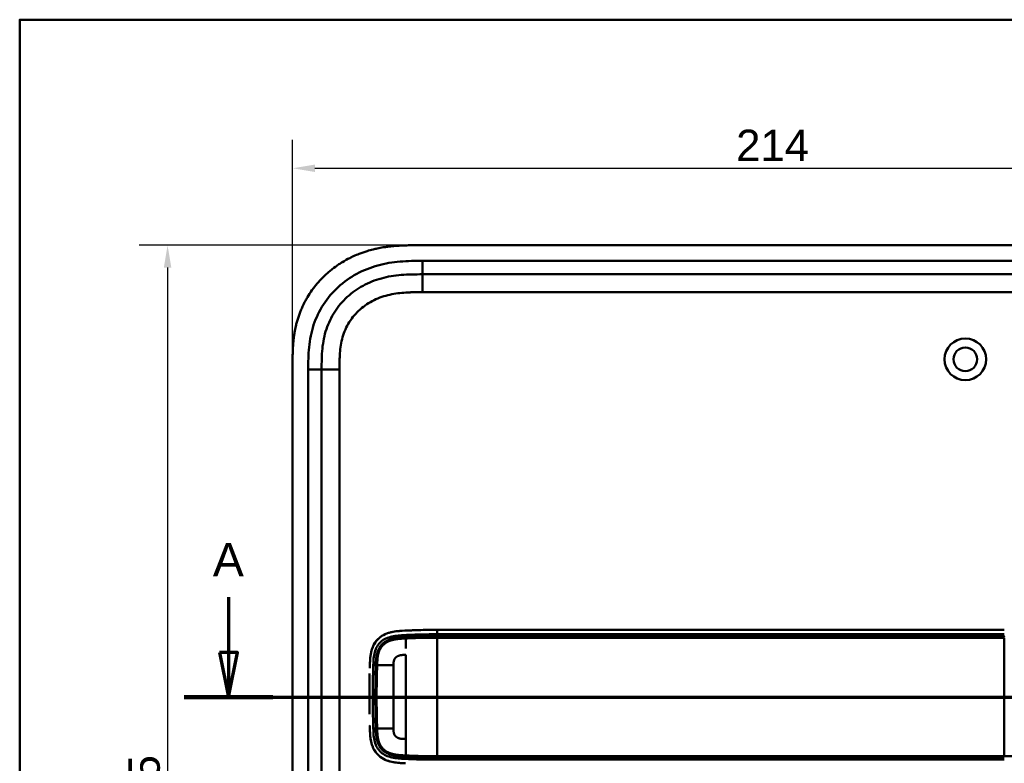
# Model space of a CAD drawing. Header units: millimetres. Extents: x 20 to 833, y 20 to 574.
# Tile 3 of 12: x 20 to 240, y 408 to 574. Entities that reach past the tile are written whole.
import ezdxf

# ---------------------------------------------------------------- set-up
doc = ezdxf.new("R2010")
doc.units = ezdxf.units.MM
doc.header["$LTSCALE"] = 2
for name, color, linetype, lineweight in [('Bemaßungen(DIN)', 7, 'Continuous', 25), ('Schnittansichtslinien(DIN)', 7, 'Continuous', 70), ('Sichtbare Kanten(DIN)', 7, 'Continuous', 50), ('Sichtbare tangentiale Kanten(DIN)', 7, 'Continuous', 50), ('Skizziergeometrie(DIN)', 7, 'Continuous', 50)]:
    doc.layers.add(name, color=color, linetype=linetype, lineweight=lineweight)
doc.styles.add('Aktuell-DINGroßer Text', font='arial.ttf')
doc.styles.add('STANDARD-DIN~0', font='arial.ttf')
doc.dimstyles.new('CAD-LAN', dxfattribs={"dimscale": 2, "dimtxt": 3.5, "dimasz": 2.5, "dimexe": 3.175, "dimexo": 0, "dimgap": 0.8, "dimtad": 1, "dimrnd": 1e-08, "dimtxsty": 'STANDARD-DIN~0', "dimcen": 0.09, "dimdle": 10, "dimclrd": 250, "dimclre": 250, "dimclrt": 250, "dimadec": 0, "dimazin": 2, "dimtfac": 1, "dimtmove": 0, "dimatfit": 3, "dimfxl": 1, "dimtolj": 1, "dimtzin": 0, "dimlwd": 25, "dimlwe": 25, "dimarcsym": 0})

# ---------------------------------------------------------------- blocks, each defined once
blk = doc.blocks.new('Ränder Standardrahmen')
at = {"layer": 'Skizziergeometrie(DIN)', "flags": 128}
blk.add_lwpolyline([(10, 10), (10, 287), (410, 287), (410, 10), (10, 10)], dxfattribs=at)
blk = doc.blocks.new('2DTransSchnitt0')
at = {"layer": 'Schnittansichtslinien(DIN)', "linetype": 'Continuous'}
for p, q in [((33.35, 222.42), (33.35, 216.26)), ((32.35, 216.26), (33.35, 211.26)), ((34.35, 216.26), (32.35, 216.26)), ((33.35, 216.26), (33.35, 211.26)), ((33.35, 211.26), (34.35, 216.26)), ((28.4, 211.26), (162.39, 211.26))]:
    blk.add_line(p, q, dxfattribs=at)
at = {"layer": 'Schnittansichtslinien(DIN)', "linetype": 'Continuous', "lineweight": 140}
blk.add_line((28.4, 211.26), (38.31, 211.26), dxfattribs=at)
at = {"layer": 'Schnittansichtslinien(DIN)', "linetype": 'Continuous', "flags": 128}
blk.add_lwpolyline([(32.35, 216.26), (33.35, 211.26), (34.35, 216.26), (32.35, 216.26)], dxfattribs=at)
at = {"layer": 'Schnittansichtslinien(DIN)'}
blk.add_solid([(32.35, 216.26), (33.35, 211.26), (34.35, 216.26), (32.35, 216.26)], dxfattribs=at)
at = {"layer": 'Schnittansichtslinien(DIN)', "insert": (31.6, 224.76), "char_height": 3.73, "attachment_point": 7, "style": 'Aktuell-DINGroßer Text'}
blk.add_mtext('A', dxfattribs=at)
blk = doc.blocks.new('*D9')
at = {"layer": 'Bemaßungen(DIN)', "color": 250, "linetype": 'Continuous', "lineweight": 25, "true_color": 0x3f3f3f, "transparency": 16777216}
for p, q in [((81.05, 496.78), (81.05, 547.13)), ((295.05, 496.78), (295.05, 547.13)), ((86.05, 540.78), (290.05, 540.78))]:
    blk.add_line(p, q, dxfattribs=at)
at = {"layer": 'Bemaßungen(DIN)', "color": 250, "linetype": 'Continuous', "true_color": 0x3f3f3f, "transparency": 16777216}
for points in [[(86.05, 541.61), (86.05, 539.95), (81.05, 540.78)], [(290.05, 541.61), (290.05, 539.95), (295.05, 540.78)]]:
    blk.add_solid(points, dxfattribs=at)
at = {"layer": 'Defpoints', "color": 0, "linetype": 'Continuous', "transparency": 16777216}
for p in [(295.05, 540.78), (81.05, 496.78), (295.05, 496.78)]:
    blk.add_point(p, dxfattribs=at)
at = {"layer": 'Bemaßungen(DIN)', "color": 250, "linetype": 'Continuous', "lineweight": 25, "true_color": 0x3f3f3f, "transparency": 16777216, "insert": (180.27, 549.41), "char_height": 7, "attachment_point": 1, "style": 'STANDARD-DIN~0'}
blk.add_mtext('\\A1;214', dxfattribs=at)
blk = doc.blocks.new('*D10')
at = {"layer": 'Bemaßungen(DIN)', "color": 250, "linetype": 'Continuous', "lineweight": 25, "true_color": 0x3f3f3f, "transparency": 16777216}
for p, q in [((109.08, 523.56), (46.73, 523.56)), ((53.08, 518.56), (53.08, 283.56)), ((109.08, 278.56), (46.73, 278.56))]:
    blk.add_line(p, q, dxfattribs=at)
at = {"layer": 'Bemaßungen(DIN)', "color": 250, "linetype": 'Continuous', "true_color": 0x3f3f3f, "transparency": 16777216}
for points in [[(52.25, 518.56), (53.92, 518.56), (53.08, 523.56)], [(52.25, 283.56), (53.92, 283.56), (53.08, 278.56)]]:
    blk.add_solid(points, dxfattribs=at)
at = {"layer": 'Defpoints', "color": 0, "linetype": 'Continuous', "transparency": 16777216}
for p in [(109.08, 523.56), (53.08, 278.56), (109.08, 278.56)]:
    blk.add_point(p, dxfattribs=at)
at = {"layer": 'Bemaßungen(DIN)', "color": 250, "linetype": 'Continuous', "lineweight": 25, "true_color": 0x3f3f3f, "transparency": 16777216, "insert": (44.34, 393.25), "char_height": 7, "attachment_point": 1, "rotation": 90, "style": 'STANDARD-DIN~0'}
blk.add_mtext('\\A1;245', dxfattribs=at)

msp = doc.modelspace()

# ---------------------------------------------------------------- linework, layer by layer
at = {"layer": 'Sichtbare Kanten(DIN)'}
for p, q in [((268.007, 523.564), (109.084, 523.564)), ((255.007, 517.064), (110.084, 517.064)), ((81.046, 496.78), (81.046, 305.348)), ((87.546, 495.78), (87.546, 306.348)), ((240.26, 437.561), (113.409, 437.561)), ((99.572, 425.564), (99.572, 425.564)), ((103.622, 425.564), (103.623, 425.564)), ((99.572, 419.564), (99.571, 419.564)), ((103.623, 419.564), (103.622, 419.564))]:
    msp.add_line(p, q, dxfattribs=at)
for radius in [4.65, 2.65]:
    msp.add_circle((231.546, 498.064), radius, dxfattribs=at)
for centre, radius, start, end in [((113.546, 422.564), 13.8, 106.81616, 106.8165), ((113.546, 422.564), 13.8, 79.06815, 79.07275), ((113.546, 422.564), 14, 75.42748, 75.43284), ((113.545, 422.564), 11.7, 148.01351, 148.01403), ((113.546, 422.564), 11.6, 148.81305, 148.81381), ((113.546, 422.564), 11.5, 149.64582, 149.64689), ((113.546, 422.564), 11.5, 210.35256, 210.35418), ((113.545, 422.564), 11.6, 211.18578, 211.18695), ((113.546, 422.564), 11.7, 211.98569, 211.98649), ((113.545, 422.563), 13.799, 253.28693, 253.28729), ((113.546, 422.564), 13.8, 280.78374, 280.78832), ((113.546, 422.564), 14, 284.46083, 284.46616)]:
    msp.add_arc(centre, radius, start, end, dxfattribs=at)
for points, degree, knots in [([(109.084, 523.564), (108.487, 523.564), (107.436, 523.563), (106.224, 523.538), (105.312, 523.503), (104.702, 523.47), (103.939, 523.416), (103.329, 523.362), (102.565, 523.278), (101.955, 523.198), (101.04, 523.057), (100.129, 522.887), (98.922, 522.609), (98.026, 522.362), (97.138, 522.081), (96.551, 521.877), (95.68, 521.547), (94.821, 521.184), (93.56, 520.578), (92.47, 519.975), (91.156, 519.142), (90.144, 518.414), (88.937, 517.43), (88.019, 516.586), (86.939, 515.462), (86.13, 514.511), (85.196, 513.262), (84.512, 512.217), (83.818, 510.994), (83.4, 510.155), (83.018, 509.3), (82.781, 508.723), (82.508, 507.992), (82.308, 507.401), (82.081, 506.655), (81.919, 506.054), (81.701, 505.147), (81.518, 504.234), (81.33, 503.008), (81.229, 502.089), (81.153, 501.17), (81.115, 500.558), (81.081, 499.795), (81.064, 499.187), (81.051, 498.43), (81.046, 497.677), (81.045, 497.078), (81.046, 496.78)], 3, [0.00000945, 0.00000945, 0.00000945, 0.00000945, 0.04167564, 0.07292528, 0.08334182, 0.10417491, 0.11459146, 0.13542455, 0.1458411, 0.16667419, 0.17709074, 0.20834038, 0.22917347, 0.26042311, 0.27083965, 0.29167275, 0.30208929, 0.33333893, 0.35417202, 0.39583821, 0.4166713, 0.45833749, 0.47917058, 0.52083676, 0.54166985, 0.58333604, 0.60416913, 0.64583532, 0.66666841, 0.69791805, 0.70833459, 0.72916769, 0.73958423, 0.76041733, 0.77083387, 0.79166696, 0.80208351, 0.83333315, 0.85416624, 0.88541588, 0.89583243, 0.91666552, 0.92708206, 0.94791516, 0.9583317, 0.9791648, 0.99999789, 0.99999789, 0.99999789, 0.99999789]), ([(110.084, 517.064), (109.278, 517.064), (107.682, 517.063), (105.345, 516.956), (103.08, 516.679), (100.162, 516.042), (96.728, 514.679), (93.144, 512.137), (90.314, 508.794), (88.755, 505.516), (88.007, 502.687), (87.678, 500.469), (87.547, 498.163), (87.546, 496.579), (87.546, 495.78)], 3, [18.3883596, 18.3883596, 18.3883596, 18.3883596, 18.6318617, 18.875363, 19.1188643, 19.3623656, 19.8493681, 20.3363707, 20.8233732, 21.3103757, 21.553877, 21.7973783, 22.0408796, 22.2843823, 22.2843823, 22.2843823, 22.2843823]), ([(105.462, 437.351), (104.38, 437.283), (103.293, 437.16), (101.618, 436.569), (101.008, 436.245), (99.954, 435.369), (99.539, 434.852), (98.849, 433.556), (98.65, 432.82), (98.446, 431.591), (98.402, 431.049), (98.374, 430.504)], 3, [-1.1255122, -1.1255122, -1.1255122, -1.1255122, -0.8348812, -0.8348812, -0.6468758, -0.6468758, -0.4644401, -0.4644401, -0.2506566, -0.2506566, -0.0864851, -0.0864851, -0.0864851, -0.0864851]), ([(104.621, 437.284), (104.621, 437.284), (104.621, 437.284), (104.623, 437.284), (104.624, 437.284), (104.628, 437.285), (104.63, 437.285), (104.646, 437.287), (104.66, 437.288), (104.964, 437.318), (105.257, 437.339), (107.118, 437.45), (108.691, 437.503), (111.312, 437.557), (112.36, 437.561), (113.409, 437.561)], 3, [0, 0, 0, 0, 0.00009264, 0.00009264, 0.00046302, 0.00046302, 0.00120364, 0.00120364, 0.00534922, 0.00534922, 0.09385067, 0.09385067, 0.56580638, 0.56580638, 0.8802723, 0.8802723, 0.8802723, 0.8802723]), ([(109.705, 437.523), (109.577, 437.519), (109.27, 437.511), (108.782, 437.497), (108.108, 437.473), (107.407, 437.446), (106.855, 437.421), (106.489, 437.404), (106.298, 437.395), (106.28, 437.394)], 5, [0.37850291, 0.37850291, 0.37850291, 0.37850291, 0.37850291, 0.37850291, 0.44282401, 0.53138881, 0.61995362, 0.70851842, 0.71828181, 0.71828181, 0.71828181, 0.71828181, 0.71828181, 0.71828181]), ([(98.859, 433.42), (98.859, 433.42), (98.859, 433.42), (98.859, 433.42), (98.859, 433.42), (98.859, 433.42), (98.859, 433.421), (98.86, 433.421), (98.86, 433.422), (98.861, 433.425), (98.862, 433.427), (98.864, 433.435), (98.867, 433.441), (98.875, 433.466), (98.882, 433.484), (98.909, 433.557), (98.929, 433.612), (98.972, 433.72), (98.994, 433.773), (99.028, 433.852), (99.04, 433.879), (99.058, 433.918), (99.063, 433.931), (99.072, 433.951), (99.075, 433.958), (99.08, 433.968), (99.082, 433.971), (99.084, 433.976), (99.085, 433.977), (99.086, 433.98), (99.086, 433.981), (99.087, 433.982), (99.087, 433.982), (99.087, 433.983), (99.087, 433.983), (99.087, 433.984), (99.087, 433.984), (99.088, 433.984), (99.088, 433.984), (99.088, 433.984), (99.088, 433.984), (99.088, 433.984)], 3, [0, 0, 0, 0, 0.000029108, 0.000029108, 0.000069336, 0.000069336, 0.000142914, 0.000142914, 0.000363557, 0.000363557, 0.001025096, 0.001025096, 0.003009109, 0.003009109, 0.008960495, 0.008960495, 0.026815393, 0.026815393, 0.044302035, 0.044302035, 0.053052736, 0.053052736, 0.057429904, 0.057429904, 0.059619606, 0.059619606, 0.060715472, 0.060715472, 0.061264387, 0.061264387, 0.061539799, 0.061539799, 0.061678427, 0.061678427, 0.061748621, 0.061748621, 0.061784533, 0.061784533, 0.061803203, 0.061803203, 0.061823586, 0.061823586, 0.061823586, 0.061823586]), ([(98.319, 428.974), (98.319, 428.974), (98.319, 428.974), (98.319, 428.974), (98.319, 428.974), (98.319, 428.975), (98.319, 428.975), (98.319, 428.992), (98.32, 429.009), (98.321, 429.049), (98.322, 429.072), (98.326, 429.216), (98.33, 429.338), (98.336, 429.541), (98.339, 429.622), (98.342, 429.73), (98.343, 429.757), (98.345, 429.793), (98.345, 429.802), (98.345, 429.814), (98.345, 429.817), (98.346, 429.821), (98.346, 429.822), (98.346, 429.824), (98.346, 429.824), (98.346, 429.825), (98.346, 429.825), (98.346, 429.825)], 3, [0, 0, 0, 0, 0.000012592, 0.000012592, 0.000034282, 0.000034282, 0.000102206, 0.000102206, 0.005244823, 0.005244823, 0.012100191, 0.012100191, 0.048663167, 0.048663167, 0.073039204, 0.073039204, 0.081164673, 0.081164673, 0.083873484, 0.083873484, 0.084776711, 0.084776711, 0.085077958, 0.085077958, 0.085178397, 0.085178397, 0.085279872, 0.085279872, 0.085279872, 0.085279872]), ([(98.256, 426.387), (98.256, 426.387), (98.256, 426.388), (98.256, 426.388), (98.256, 426.388), (98.256, 426.388), (98.256, 426.389), (98.256, 426.39), (98.256, 426.392), (98.257, 426.396), (98.257, 426.4), (98.257, 426.414), (98.257, 426.425), (98.258, 426.468), (98.258, 426.501), (98.261, 426.63), (98.263, 426.727), (98.271, 427.116), (98.277, 427.407), (98.284, 427.721), (98.285, 427.743), (98.286, 427.769), (98.286, 427.774), (98.286, 427.781), (98.286, 427.784), (98.286, 427.788), (98.286, 427.788), (98.286, 427.789), (98.286, 427.79), (98.286, 427.79), (98.286, 427.79), (98.286, 427.79)], 3, [0, 0, 0, 0, 0.00003042, 0.00003042, 0.00007044, 0.00007044, 0.00019048, 0.00019048, 0.00055053, 0.00055053, 0.00163058, 0.00163058, 0.00487062, 0.00487062, 0.01459066, 0.01459066, 0.0437507, 0.0437507, 0.13123111, 0.13123111, 0.13788283, 0.13788283, 0.13913003, 0.13913003, 0.14006547, 0.14006547, 0.14024087, 0.14024087, 0.14037254, 0.14037254, 0.14038465, 0.14038465, 0.14038465, 0.14038465]), ([(98.256, 426.387), (98.255, 426.292), (98.253, 426.196), (98.251, 426.101), (98.245, 425.689), (98.239, 425.277), (98.234, 424.865)], 3, [0.32448872, 0.32448872, 0.32448872, 0.32448872, 0.35285696, 0.35285696, 0.35285696, 0.47549945, 0.47549945, 0.47549945, 0.47549945]), ([(98.223, 423.322), (98.222, 423.068), (98.222, 422.814), (98.222, 422.561), (98.222, 422.306), (98.222, 422.051), (98.223, 421.796)], 3, [0.62936601, 0.62936601, 0.62936601, 0.62936601, 0.70537642, 0.70537642, 0.70537642, 0.78178643, 0.78178643, 0.78178643, 0.78178643]), ([(98.223, 423.322), (98.223, 423.322), (98.223, 423.322), (98.223, 423.322), (98.223, 423.322), (98.223, 423.323), (98.223, 423.323), (98.223, 423.325), (98.223, 423.326), (98.223, 423.331), (98.223, 423.335), (98.223, 423.349), (98.224, 423.36), (98.224, 423.403), (98.224, 423.435), (98.224, 423.565), (98.225, 423.662), (98.227, 424.051), (98.229, 424.343), (98.233, 424.689), (98.233, 424.743), (98.234, 424.819), (98.234, 424.839), (98.234, 424.861), (98.234, 424.862), (98.234, 424.863), (98.234, 424.863), (98.234, 424.864), (98.234, 424.864), (98.234, 424.865), (98.234, 424.865), (98.234, 424.865), (98.234, 424.865), (98.234, 424.865), (98.234, 424.865), (98.234, 424.865)], 3, [0, 0, 0, 0, 0.00006794, 0.00006794, 0.00010794, 0.00010794, 0.00022795, 0.00022795, 0.00058796, 0.00058796, 0.00166798, 0.00166798, 0.004908, 0.004908, 0.01462802, 0.01462802, 0.04378804, 0.04378804, 0.13126821, 0.13126821, 0.14767072, 0.14767072, 0.15382171, 0.15382171, 0.15411336, 0.15411336, 0.15425925, 0.15425925, 0.15433228, 0.15433228, 0.15436886, 0.15436886, 0.15438723, 0.15438723, 0.15440595, 0.15440595, 0.15440595, 0.15440595]), ([(98.234, 420.255), (98.234, 420.255), (98.234, 420.256), (98.234, 420.256), (98.234, 420.256), (98.234, 420.257), (98.234, 420.257), (98.234, 420.259), (98.234, 420.26), (98.234, 420.265), (98.234, 420.269), (98.234, 420.283), (98.234, 420.294), (98.234, 420.337), (98.233, 420.369), (98.232, 420.499), (98.231, 420.596), (98.228, 420.985), (98.226, 421.276), (98.224, 421.606), (98.224, 421.644), (98.224, 421.701), (98.224, 421.72), (98.224, 421.748), (98.224, 421.758), (98.223, 421.772), (98.223, 421.777), (98.223, 421.784), (98.223, 421.786), (98.223, 421.79), (98.223, 421.791), (98.223, 421.793), (98.223, 421.794), (98.223, 421.794), (98.223, 421.795), (98.223, 421.795), (98.223, 421.795), (98.223, 421.796), (98.223, 421.796), (98.223, 421.796), (98.223, 421.796), (98.223, 421.796), (98.223, 421.796), (98.223, 421.796)], 3, [0, 0, 0, 0, 0.00007709, 0.00007709, 0.00011709, 0.00011709, 0.0002371, 0.0002371, 0.00059712, 0.00059712, 0.00167714, 0.00167714, 0.00491717, 0.00491717, 0.0146372, 0.0146372, 0.04379722, 0.04379722, 0.13127739, 0.13127739, 0.14267197, 0.14267197, 0.1483693, 0.1483693, 0.15121801, 0.15121801, 0.15264242, 0.15264242, 0.15335469, 0.15335469, 0.15371088, 0.15371088, 0.15388903, 0.15388903, 0.15397816, 0.15397816, 0.15402279, 0.15402279, 0.15404516, 0.15404516, 0.15405641, 0.15405641, 0.15406792, 0.15406792, 0.15406792, 0.15406792]), ([(98.234, 420.255), (98.239, 419.844), (98.245, 419.433), (98.251, 419.02), (98.253, 418.925), (98.255, 418.829), (98.256, 418.733)], 3, [0.93532745, 0.93532745, 0.93532745, 0.93532745, 1.05789587, 1.05789587, 1.05789587, 1.08637381, 1.08637381, 1.08637381, 1.08637381]), ([(98.346, 415.298), (98.346, 415.298), (98.346, 415.298), (98.346, 415.299), (98.346, 415.299), (98.346, 415.299), (98.346, 415.3), (98.346, 415.301), (98.345, 415.303), (98.345, 415.307), (98.345, 415.311), (98.345, 415.325), (98.344, 415.336), (98.343, 415.379), (98.342, 415.412), (98.338, 415.541), (98.334, 415.638), (98.329, 415.808), (98.327, 415.881), (98.323, 416.008), (98.321, 416.063), (98.319, 416.122), (98.319, 416.128), (98.319, 416.137), (98.319, 416.14), (98.319, 416.145), (98.319, 416.146), (98.319, 416.147), (98.319, 416.147), (98.319, 416.148), (98.319, 416.148), (98.319, 416.148), (98.319, 416.148), (98.319, 416.148)], 3, [0, 0, 0, 0, 0.0000685, 0.0000685, 0.000108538, 0.000108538, 0.000228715, 0.000228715, 0.000589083, 0.000589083, 0.00166957, 0.00166957, 0.004910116, 0.004910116, 0.014630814, 0.014630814, 0.043792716, 0.043792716, 0.065662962, 0.065662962, 0.08206584, 0.08206584, 0.083603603, 0.083603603, 0.084757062, 0.084757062, 0.084973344, 0.084973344, 0.085135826, 0.085135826, 0.085162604, 0.085162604, 0.085174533, 0.085174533, 0.085174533, 0.085174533]), ([(105.45, 407.771), (104.255, 407.847), (103.044, 407.992), (101.306, 408.711), (100.732, 409.064), (99.75, 409.988), (99.371, 410.526), (98.792, 411.77), (98.617, 412.445), (98.488, 413.299), (98.468, 413.457), (98.451, 413.615)], 3, [0.0824985, 0.0824985, 0.0824985, 0.0824985, 0.4375462, 0.4375462, 0.6395491, 0.6395491, 0.838061, 0.838061, 1.045951, 1.045951, 1.0928074, 1.0928074, 1.0928074, 1.0928074]), ([(99.084, 411.145), (99.084, 411.145), (99.084, 411.145), (99.084, 411.145), (99.084, 411.146), (99.084, 411.146), (99.083, 411.146), (99.083, 411.148), (99.082, 411.149), (99.08, 411.153), (99.079, 411.157), (99.073, 411.17), (99.068, 411.179), (99.051, 411.218), (99.038, 411.247), (98.987, 411.365), (98.951, 411.454), (98.904, 411.577), (98.892, 411.611), (98.875, 411.657), (98.87, 411.67), (98.864, 411.687), (98.862, 411.692), (98.86, 411.699), (98.859, 411.702), (98.858, 411.706), (98.857, 411.707), (98.857, 411.709), (98.856, 411.709), (98.856, 411.71), (98.856, 411.71), (98.856, 411.711), (98.856, 411.711), (98.856, 411.711), (98.856, 411.711), (98.856, 411.711), (98.856, 411.712), (98.856, 411.712), (98.856, 411.712), (98.856, 411.712)], 3, [0, 0, 0, 0, 0.000053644, 0.000053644, 0.000093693, 0.000093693, 0.000213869, 0.000213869, 0.000574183, 0.000574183, 0.001654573, 0.001654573, 0.00489501, 0.00489501, 0.014615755, 0.014615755, 0.043784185, 0.043784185, 0.054719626, 0.054719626, 0.058820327, 0.058820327, 0.060417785, 0.060417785, 0.061217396, 0.061217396, 0.06161808, 0.06161808, 0.061819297, 0.061819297, 0.061920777, 0.061920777, 0.06197238, 0.06197238, 0.061999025, 0.061999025, 0.062013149, 0.062013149, 0.062029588, 0.062029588, 0.062029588, 0.062029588]), ([(104.579, 407.842), (104.636, 407.836), (104.693, 407.83), (104.75, 407.825), (105.028, 407.799), (105.306, 407.779), (105.585, 407.763)], 3, [1.11173243, 1.11173243, 1.11173243, 1.11173243, 1.12964673, 1.12964673, 1.12964673, 1.21762011, 1.21762011, 1.21762011, 1.21762011]), ([(105.585, 407.763), (105.585, 407.763), (105.585, 407.763), (105.585, 407.763), (105.585, 407.763), (105.584, 407.763), (105.584, 407.763), (105.583, 407.763), (105.581, 407.763), (105.577, 407.764), (105.573, 407.764), (105.56, 407.765), (105.55, 407.765), (105.509, 407.768), (105.478, 407.769), (105.355, 407.777), (105.264, 407.783), (105.034, 407.8), (104.897, 407.811), (104.709, 407.829), (104.657, 407.834), (104.602, 407.839), (104.597, 407.84), (104.588, 407.841), (104.585, 407.841), (104.581, 407.842), (104.581, 407.842), (104.58, 407.842), (104.58, 407.842), (104.58, 407.842), (104.58, 407.842), (104.58, 407.842), (104.579, 407.842), (104.579, 407.842), (104.579, 407.842), (104.579, 407.842)], 3, [0, 0, 0, 0, 0.00003166, 0.00003166, 0.00007175, 0.00007175, 0.00018596, 0.00018596, 0.00052834, 0.00052834, 0.00155512, 0.00155512, 0.00463506, 0.00463506, 0.01387454, 0.01387454, 0.04159373, 0.04159373, 0.08317482, 0.08317482, 0.09876655, 0.09876655, 0.10022823, 0.10022823, 0.10132469, 0.10132469, 0.10142448, 0.10142448, 0.10147482, 0.10147482, 0.10150042, 0.10150042, 0.10151366, 0.10151366, 0.10152856, 0.10152856, 0.10152856, 0.10152856])]:
    msp.add_open_spline(points, degree=degree, knots=knots, dxfattribs=at)
for points in [[(99.088, 433.984), (99.002, 433.8), (98.926, 433.611), (98.859, 433.42)], [(98.34, 429.664), (98.34, 429.656), (98.34, 429.648), (98.339, 429.64)], [(98.34, 415.459), (98.34, 415.466), (98.34, 415.474), (98.339, 415.481)], [(98.856, 411.712), (98.923, 411.519), (98.999, 411.33), (99.085, 411.145)]]:
    msp.add_open_spline(points, degree=3, dxfattribs=at)
at = {"layer": 'Sichtbare tangentiale Kanten(DIN)'}
for p, q in [((110.084, 520.064), (255.007, 520.064)), ((110.084, 517.064), (110.084, 520.064)), ((110.084, 513.064), (110.084, 517.064)), ((255.008, 513.064), (110.084, 513.064)), ((84.546, 306.348), (84.546, 495.78)), ((87.546, 495.78), (84.546, 495.78)), ((91.546, 495.78), (87.546, 495.78)), ((91.546, 495.78), (91.546, 306.348)), ((106.392, 435.948), (106.356, 436.407)), ((113.409, 436.571), (113.409, 436.113)), ((240.26, 435.817), (240.26, 409.305)), ((99.668, 429.64), (99.1, 429.64)), ((99.668, 415.481), (99.1, 415.481)), ((106.392, 409.173), (106.356, 408.714)), ((113.409, 409.008), (113.409, 408.551))]:
    msp.add_line(p, q, dxfattribs=at)
for centre, major_axis, start_param, end_param in [((106.404, 412.137), (0, 24.076), 0.0832448, 0.4855123), ((106.404, 432.929), (0, -24.021), 5.6792512, 6.0669039)]:
    msp.add_ellipse(centre, major_axis=major_axis, ratio=0.00001, start_param=start_param, end_param=end_param, dxfattribs=at)
for points, degree, knots in [([(84.546, 495.78), (84.546, 496.58), (84.546, 498.226), (84.687, 500.76), (85.061, 503.283), (85.928, 506.573), (87.766, 510.442), (91.099, 514.374), (95.29, 517.346), (99.269, 518.92), (102.586, 519.642), (105.108, 519.949), (107.631, 520.063), (109.278, 520.064), (110.084, 520.064)], 3, [18.388359, 18.388359, 18.388359, 18.388359, 18.6318621, 18.8753634, 19.1188646, 19.3623659, 19.8493685, 20.336371, 20.8233735, 21.3103761, 21.5538774, 21.7973786, 22.0408799, 22.2843826, 22.2843826, 22.2843826, 22.2843826]), ([(110.084, 513.064), (109.92, 513.064), (109.756, 513.064), (109.593, 513.064), (109.15, 513.064), (108.708, 513.062), (108.265, 513.055), (108.113, 513.053), (107.96, 513.05), (107.808, 513.047), (107.732, 513.045), (107.656, 513.043), (107.579, 513.041), (107.503, 513.039), (107.427, 513.037), (107.348, 513.034), (107.038, 513.024), (106.743, 513.011), (106.438, 512.994), (106.43, 512.993), (106.423, 512.993), (106.416, 512.992), (105.798, 512.956), (105.21, 512.904), (104.617, 512.829), (104.608, 512.828), (104.599, 512.826), (104.59, 512.825), (103.989, 512.748), (103.397, 512.647), (102.808, 512.515), (102.802, 512.514), (102.797, 512.513), (102.792, 512.512), (102.192, 512.378), (101.596, 512.212), (101.016, 512.013), (101.013, 512.012), (101.01, 512.011), (101.006, 512.01), (100.42, 511.809), (99.839, 511.57), (99.28, 511.297), (98.721, 511.025), (98.176, 510.714), (97.656, 510.37), (97.136, 510.026), (96.638, 509.645), (96.171, 509.233), (95.701, 508.818), (95.256, 508.367), (94.85, 507.89), (94.446, 507.416), (94.073, 506.908), (93.741, 506.38), (93.412, 505.855), (93.119, 505.301), (92.87, 504.736), (92.623, 504.177), (92.413, 503.594), (92.244, 503.006), (92.242, 503.002), (92.241, 502.997), (92.24, 502.993), (92.074, 502.415), (91.945, 501.828), (91.847, 501.234), (91.846, 501.226), (91.844, 501.217), (91.843, 501.208), (91.746, 500.619), (91.68, 500.03), (91.635, 499.413), (91.634, 499.405), (91.634, 499.398), (91.633, 499.39), (91.611, 499.086), (91.595, 498.792), (91.583, 498.49), (91.57, 498.18), (91.562, 497.871), (91.556, 497.564), (91.545, 496.967), (91.545, 496.373), (91.546, 495.78)], 3, [0, 0, 0, 0, 0.0490671, 0.0490671, 0.0490671, 0.1818725, 0.1818725, 0.1818725, 0.2275822, 0.2275822, 0.2275822, 0.2504376, 0.2504376, 0.2504376, 0.2732931, 0.2732931, 0.2732931, 0.3625526, 0.3625526, 0.3625526, 0.3647147, 0.3647147, 0.3647147, 0.5447737, 0.5447737, 0.5447737, 0.5475879, 0.5475879, 0.5475879, 0.7297386, 0.7297386, 0.7297386, 0.7313885, 0.7313885, 0.7313885, 0.9165146, 0.9165146, 0.9165146, 0.9175992, 0.9175992, 0.9175992, 1.1050076, 1.1050076, 1.1050076, 1.2924792, 1.2924792, 1.2924792, 1.4799717, 1.4799717, 1.4799717, 1.6686885, 1.6686885, 1.6686885, 1.8566662, 1.8566662, 1.8566662, 2.0435313, 2.0435313, 2.0435313, 2.2286199, 2.2286199, 2.2286199, 2.2299464, 2.2299464, 2.2299464, 2.4117448, 2.4117448, 2.4117448, 2.4144628, 2.4144628, 2.4144628, 2.594816, 2.594816, 2.594816, 2.5970115, 2.5970115, 2.5970115, 2.6862568, 2.6862568, 2.6862568, 2.7781066, 2.7781066, 2.7781066, 2.9561096, 2.9561096, 2.9561096, 2.9561096]), ([(104.621, 437.284), (104.155, 437.237), (103.689, 437.171), (103.226, 437.069), (102.719, 436.957), (102.216, 436.801), (101.735, 436.583), (101.255, 436.364), (100.797, 436.081), (100.389, 435.726), (99.98, 435.371), (99.623, 434.942), (99.34, 434.464), (99.248, 434.309), (99.164, 434.148), (99.088, 433.984)], 3, [0.89201073, 0.89201073, 0.89201073, 0.89201073, 1.03883948, 1.03883948, 1.03883948, 1.19916586, 1.19916586, 1.19916586, 1.35949224, 1.35949224, 1.35949224, 1.51981862, 1.51981862, 1.51981862, 1.57193431, 1.57193431, 1.57193431, 1.57193431]), ([(99.1, 429.64), (99.118, 430.16), (99.138, 430.667), (99.184, 431.156), (99.23, 431.647), (99.302, 432.122), (99.422, 432.575), (99.542, 433.029), (99.71, 433.461), (99.936, 433.853), (100.163, 434.244), (100.447, 434.595), (100.782, 434.894), (101.116, 435.192), (101.501, 435.438), (101.921, 435.634), (102.341, 435.829), (102.796, 435.974), (103.268, 436.081), (103.74, 436.187), (104.228, 436.255), (104.727, 436.303), (105.225, 436.35), (105.734, 436.378), (106.262, 436.403), (106.293, 436.404), (106.324, 436.406), (106.355, 436.407)], 3, [0, 0, 0, 0, 0.159971, 0.159971, 0.159971, 0.3202974, 0.3202974, 0.3202974, 0.4806238, 0.4806238, 0.4806238, 0.6409502, 0.6409502, 0.6409502, 0.8012765, 0.8012765, 0.8012765, 0.9616029, 0.9616029, 0.9616029, 1.1219293, 1.1219293, 1.1219293, 1.2822557, 1.2822557, 1.2822557, 1.2916213, 1.2916213, 1.2916213, 1.2916213]), ([(106.356, 436.407), (106.356, 436.407), (106.532, 436.415), (106.887, 436.432), (107.431, 436.456), (108.169, 436.485), (109.079, 436.517), (109.967, 436.54), (110.84, 436.558), (111.715, 436.568), (112.403, 436.57), (112.89, 436.571), (113.226, 436.571), (113.409, 436.571)], 5, [0.00008405, 0.00008405, 0.00008405, 0.00008405, 0.00008405, 0.00008405, 0.00030268, 0.08886749, 0.17743229, 0.26599709, 0.35456189, 0.4431267, 0.5316915, 0.6202563, 0.7088211, 0.7088211, 0.7088211, 0.7088211, 0.7088211, 0.7088211]), ([(113.409, 436.571), (118.703, 436.571), (123.978, 436.571), (129.263, 436.571), (148.612, 436.571), (167.96, 436.571), (187.326, 436.571), (200.33, 436.571), (213.296, 436.571), (226.306, 436.571), (230.955, 436.571), (235.615, 436.571), (240.26, 436.571)], 3, [0, 0, 0, 0, 1.5856418, 1.5856418, 1.5856418, 7.3915416, 7.3915416, 7.3915416, 11.2904322, 11.2904322, 11.2904322, 12.683632, 12.683632, 12.683632, 12.683632]), ([(106.392, 435.948), (106.391, 435.948), (106.121, 435.935), (105.583, 435.907), (104.786, 435.856), (103.731, 435.733), (102.414, 435.371), (101.242, 434.678), (100.366, 433.615), (99.887, 432.314), (99.738, 431.247), (99.696, 430.44), (99.676, 429.908), (99.668, 429.64)], 5, [0, 0, 0, 0, 0, 0, 0.0004489, 0.1333037, 0.2661584, 0.3990131, 0.5318678, 0.6647225, 0.7975772, 0.9304319, 1.0644705, 1.0644705, 1.0644705, 1.0644705, 1.0644705, 1.0644705]), ([(99.962, 429.64), (99.971, 429.904), (99.991, 430.431), (100.032, 431.219), (100.177, 432.243), (100.63, 433.46), (101.441, 434.441), (102.532, 435.091), (103.79, 435.44), (104.817, 435.561), (105.603, 435.611), (106.136, 435.639), (106.404, 435.652)], 5, [18.8826218, 18.8826218, 18.8826218, 18.8826218, 18.8826218, 18.8826218, 19.0154411, 19.1482958, 19.2811505, 19.4140052, 19.5468599, 19.6797147, 19.8125694, 19.9453572, 19.9453572, 19.9453572, 19.9453572, 19.9453572, 19.9453572]), ([(113.409, 436.113), (113.241, 436.113), (112.899, 436.113), (112.385, 436.113), (111.698, 436.112), (110.837, 436.098), (109.965, 436.085), (109.082, 436.057), (108.188, 436.028), (107.465, 435.997), (106.926, 435.973), (106.569, 435.957), (106.392, 435.948)], 5, [0, 0, 0, 0, 0, 0, 0.08482586, 0.17256087, 0.26029588, 0.3480309, 0.43576591, 0.52350093, 0.61123594, 0.69852104, 0.69852104, 0.69852104, 0.69852104, 0.69852104, 0.69852104]), ([(106.404, 435.652), (106.404, 435.652), (106.582, 435.66), (106.938, 435.677), (107.478, 435.701), (108.199, 435.731), (109.093, 435.761), (109.972, 435.788), (110.843, 435.801), (111.696, 435.816), (112.379, 435.816), (112.89, 435.816), (113.227, 435.816), (113.392, 435.816)], 5, [19.94535764, 19.94535764, 19.94535764, 19.94535764, 19.94535764, 19.94535764, 19.94542406, 20.03315907, 20.12089408, 20.2086291, 20.29636411, 20.38409913, 20.47183414, 20.55956915, 20.64266413, 20.64266413, 20.64266413, 20.64266413, 20.64266413, 20.64266413]), ([(113.4, 435.816), (113.408, 435.816), (116.553, 435.817), (122.889, 435.816), (132.443, 435.817), (145.121, 435.817), (160.972, 435.817), (176.838, 435.817), (192.692, 435.817), (206.958, 435.817), (219.648, 435.817), (229.162, 435.817), (235.503, 435.817), (238.674, 435.817), (240.26, 435.817)], 5, [20.6435054, 20.6435054, 20.6435054, 20.6435054, 20.6435054, 20.6435054, 20.6473042, 22.2329473, 23.8185904, 25.4042335, 26.9898766, 28.5755197, 30.1611628, 31.7468058, 32.5396274, 33.3326459, 33.3326459, 33.3326459, 33.3326459, 33.3326459, 33.3326459]), ([(240.259, 436.114), (240.259, 436.114), (238.673, 436.114), (235.502, 436.114), (229.161, 436.113), (219.648, 436.114), (206.958, 436.113), (192.692, 436.114), (176.838, 436.113), (160.972, 436.114), (145.115, 436.113), (132.44, 436.114), (122.886, 436.113), (116.553, 436.114), (113.409, 436.113)], 5, [0, 0, 0, 0, 0, 0, 0.0001149, 0.7929364, 1.585758, 3.1714011, 4.7570442, 6.3426873, 7.9283304, 9.5139735, 11.0996166, 12.6881676, 12.6881676, 12.6881676, 12.6881676, 12.6881676, 12.6881676]), ([(98.859, 433.42), (98.802, 433.257), (98.752, 433.092), (98.707, 432.927), (98.564, 432.393), (98.482, 431.852), (98.431, 431.314), (98.384, 430.814), (98.363, 430.318), (98.346, 429.825)], 3, [1.63041697, 1.63041697, 1.63041697, 1.63041697, 1.680145, 1.680145, 1.680145, 1.84047137, 1.84047137, 1.84047137, 1.98948416, 1.98948416, 1.98948416, 1.98948416]), ([(99.1, 415.481), (99.1, 415.506), (99.099, 415.533), (99.098, 415.559), (99.088, 415.846), (99.079, 416.135), (99.071, 416.425), (99.062, 416.716), (99.054, 417.007), (99.047, 417.299), (99.033, 417.884), (99.021, 418.472), (99.011, 419.058), (98.965, 421.819), (98.973, 424.549), (99.035, 427.307), (99.039, 427.479), (99.043, 427.65), (99.047, 427.822), (99.054, 428.114), (99.062, 428.406), (99.071, 428.696), (99.079, 428.986), (99.088, 429.276), (99.098, 429.562), (99.099, 429.588), (99.099, 429.614), (99.1, 429.64)], 3, [0, 0, 0, 0, 0.0080362, 0.0080362, 0.0080362, 0.096166, 0.096166, 0.096166, 0.1842959, 0.1842959, 0.1842959, 0.3605556, 0.3605556, 0.3605556, 1.1901476, 1.1901476, 1.1901476, 1.2418542, 1.2418542, 1.2418542, 1.3299841, 1.3299841, 1.3299841, 1.418114, 1.418114, 1.418114, 1.4261482, 1.4261482, 1.4261482, 1.4261482]), ([(99.668, 429.64), (99.668, 429.64), (99.656, 429.288), (99.636, 428.583), (99.603, 427.515), (99.578, 426.104), (99.552, 424.33), (99.548, 422.561), (99.552, 420.791), (99.578, 419.018), (99.603, 417.607), (99.636, 416.538), (99.656, 415.834), (99.668, 415.481)], 5, [0.0000012, 0.0000012, 0.0000012, 0.0000012, 0.0000012, 0.0000012, 0.0000376, 0.1769417, 0.3538457, 0.5307497, 0.7076537, 0.8845577, 1.0614618, 1.2383658, 1.415305, 1.415305, 1.415305, 1.415305, 1.415305, 1.415305]), ([(99.962, 415.481), (99.962, 415.481), (99.962, 415.484), (99.95, 415.838), (99.931, 416.545), (99.897, 417.612), (99.873, 419.025), (99.847, 420.794), (99.843, 422.561), (99.847, 424.327), (99.873, 426.099), (99.897, 427.512), (99.931, 428.579), (99.951, 429.286), (99.962, 429.64)], 5, [17.4648757, 17.4648757, 17.4648757, 17.4648757, 17.4648757, 17.4648757, 17.4649058, 17.4661327, 17.6430367, 17.8199407, 17.9968447, 18.1737487, 18.3506528, 18.5275568, 18.7044608, 18.8826218, 18.8826218, 18.8826218, 18.8826218, 18.8826218, 18.8826218]), ([(98.346, 415.298), (98.363, 414.805), (98.384, 414.309), (98.431, 413.808), (98.482, 413.27), (98.564, 412.729), (98.707, 412.195), (98.751, 412.033), (98.8, 411.871), (98.856, 411.712)], 3, [0.01848073, 0.01848073, 0.01848073, 0.01848073, 0.1676881, 0.1676881, 0.1676881, 0.32801454, 0.32801454, 0.32801454, 0.37673844, 0.37673844, 0.37673844, 0.37673844]), ([(106.356, 408.714), (106.325, 408.716), (106.293, 408.717), (106.261, 408.719), (105.734, 408.744), (105.226, 408.771), (104.727, 408.819), (104.229, 408.866), (103.74, 408.934), (103.268, 409.041), (102.795, 409.147), (102.34, 409.293), (101.92, 409.488), (101.501, 409.684), (101.116, 409.929), (100.782, 410.228), (100.447, 410.526), (100.163, 410.877), (99.936, 411.269), (99.71, 411.661), (99.542, 412.093), (99.422, 412.546), (99.302, 413), (99.23, 413.474), (99.184, 413.965), (99.138, 414.455), (99.118, 414.962), (99.1, 415.481)], 3, [36.6222122, 36.6222122, 36.6222122, 36.6222122, 36.6318135, 36.6318135, 36.6318135, 36.79214, 36.79214, 36.79214, 36.9524664, 36.9524664, 36.9524664, 37.1127929, 37.1127929, 37.1127929, 37.2731193, 37.2731193, 37.2731193, 37.4334457, 37.4334457, 37.4334457, 37.5937722, 37.5937722, 37.5937722, 37.7540986, 37.7540986, 37.7540986, 37.9140671, 37.9140671, 37.9140671, 37.9140671]), ([(99.668, 415.481), (99.668, 415.479), (99.676, 415.211), (99.696, 414.678), (99.738, 413.871), (99.888, 412.803), (100.367, 411.505), (101.244, 410.441), (102.417, 409.749), (103.735, 409.388), (104.79, 409.265), (105.586, 409.214), (106.123, 409.186), (106.392, 409.173)], 5, [18.8815067, 18.8815067, 18.8815067, 18.8815067, 18.8815067, 18.8815067, 18.8826968, 19.0156183, 19.1485397, 19.2814612, 19.4143827, 19.5473042, 19.6802257, 19.8131472, 19.9459825, 19.9459825, 19.9459825, 19.9459825, 19.9459825, 19.9459825]), ([(106.404, 409.47), (106.137, 409.483), (105.604, 409.51), (104.82, 409.561), (103.793, 409.681), (102.535, 410.029), (101.443, 410.679), (100.631, 411.659), (100.178, 412.877), (100.032, 413.902), (99.991, 414.69), (99.971, 415.217), (99.962, 415.481)], 5, [0, 0, 0, 0, 0, 0, 0.1323154, 0.2652369, 0.3981584, 0.5310799, 0.6640014, 0.7969228, 0.9298443, 1.0627357, 1.0627357, 1.0627357, 1.0627357, 1.0627357, 1.0627357]), ([(99.085, 411.145), (99.162, 410.978), (99.247, 410.815), (99.34, 410.657), (99.623, 410.179), (99.98, 409.75), (100.389, 409.395), (100.797, 409.04), (101.255, 408.758), (101.735, 408.539), (102.215, 408.32), (102.719, 408.164), (103.226, 408.053), (103.676, 407.953), (104.128, 407.888), (104.579, 407.842)], 3, [0.43542627, 0.43542627, 0.43542627, 0.43542627, 0.48834098, 0.48834098, 0.48834098, 0.64866741, 0.64866741, 0.64866741, 0.80899385, 0.80899385, 0.80899385, 0.96932029, 0.96932029, 0.96932029, 1.11173243, 1.11173243, 1.11173243, 1.11173243]), ([(113.4, 408.551), (113.121, 408.551), (112.841, 408.551), (112.563, 408.551), (112.417, 408.551), (112.272, 408.552), (112.128, 408.553), (111.983, 408.553), (111.839, 408.555), (111.695, 408.556), (111.55, 408.557), (111.405, 408.558), (111.26, 408.56), (111.115, 408.562), (110.97, 408.564), (110.826, 408.566), (110.681, 408.568), (110.536, 408.571), (110.391, 408.574), (110.246, 408.576), (110.101, 408.579), (109.955, 408.583), (109.664, 408.59), (109.37, 408.598), (109.073, 408.607), (108.775, 408.616), (108.474, 408.626), (108.17, 408.638), (107.865, 408.649), (107.558, 408.661), (107.254, 408.674), (106.95, 408.687), (106.65, 408.701), (106.356, 408.714)], 3, [35.91738638, 35.91738638, 35.91738638, 35.91738638, 36.00219131, 36.00219131, 36.00219131, 36.0464737, 36.0464737, 36.0464737, 36.0907561, 36.0907561, 36.0907561, 36.13503849, 36.13503849, 36.13503849, 36.17932089, 36.17932089, 36.17932089, 36.22360328, 36.22360328, 36.22360328, 36.26788568, 36.26788568, 36.26788568, 36.35645047, 36.35645047, 36.35645047, 36.44501526, 36.44501526, 36.44501526, 36.53358005, 36.53358005, 36.53358005, 36.62221221, 36.62221221, 36.62221221, 36.62221221]), ([(106.392, 409.173), (106.392, 409.173), (106.571, 409.165), (106.928, 409.148), (107.467, 409.124), (108.192, 409.093), (109.086, 409.064), (109.968, 409.037), (110.839, 409.024), (111.696, 409.009), (112.38, 409.009), (112.891, 409.009), (113.229, 409.008), (113.393, 409.008)], 5, [19.94598273, 19.94598273, 19.94598273, 19.94598273, 19.94598273, 19.94598273, 19.94606864, 20.03373866, 20.12140868, 20.2090787, 20.29674872, 20.38441874, 20.47208877, 20.55975879, 20.64297049, 20.64297049, 20.64297049, 20.64297049, 20.64297049, 20.64297049]), ([(113.409, 409.305), (113.241, 409.305), (112.9, 409.305), (112.386, 409.305), (111.7, 409.306), (110.845, 409.32), (109.974, 409.334), (109.097, 409.361), (108.202, 409.39), (107.48, 409.421), (106.94, 409.444), (106.583, 409.461), (106.404, 409.47)], 5, [15.70314896, 15.70314896, 15.70314896, 15.70314896, 15.70314896, 15.70314896, 15.78784381, 15.87551383, 15.96318385, 16.05085387, 16.13852389, 16.22619391, 16.31386394, 16.40213792, 16.40213792, 16.40213792, 16.40213792, 16.40213792, 16.40213792]), ([(113.401, 409.008), (113.408, 409.008), (116.554, 409.007), (122.889, 409.009), (132.444, 409.008), (145.121, 409.008), (160.972, 409.008), (176.839, 409.008), (192.692, 409.008), (206.958, 409.008), (219.649, 409.008), (229.163, 409.008), (235.503, 409.008), (238.674, 409.008), (240.26, 409.008)], 5, [20.6437384, 20.6437384, 20.6437384, 20.6437384, 20.6437384, 20.6437384, 20.6474288, 22.2330696, 23.8187104, 25.4043512, 26.989992, 28.5756328, 30.1612736, 31.7469144, 32.5397348, 33.3329244, 33.3329244, 33.3329244, 33.3329244, 33.3329244, 33.3329244]), ([(240.26, 409.305), (237.617, 409.304), (234.974, 409.305), (229.689, 409.305), (227.047, 409.305), (219.119, 409.305), (213.832, 409.305), (203.26, 409.305), (197.976, 409.305), (187.407, 409.305), (182.122, 409.305), (171.549, 409.305), (166.261, 409.305), (155.69, 409.305), (150.407, 409.305), (139.841, 409.305), (134.555, 409.305), (123.962, 409.305), (118.648, 409.304), (113.409, 409.305)], 3, [3.0147053, 3.0147053, 3.0147053, 3.0147053, 3.8078678, 3.8078678, 4.6006882, 4.6006882, 6.186329, 6.186329, 7.7719698, 7.7719698, 9.3576106, 9.3576106, 10.9432514, 10.9432514, 12.5288922, 12.5288922, 14.114533, 14.114533, 15.703149, 15.703149, 15.703149, 15.703149]), ([(240.26, 408.551), (230.304, 408.55), (220.32, 408.551), (210.374, 408.551), (189.944, 408.551), (169.47, 408.551), (149.032, 408.551), (142.448, 408.551), (135.858, 408.551), (129.261, 408.551), (123.955, 408.551), (118.64, 408.55), (113.409, 408.551)], 3, [23.2299829, 23.2299829, 23.2299829, 23.2299829, 26.2168354, 26.2168354, 26.2168354, 32.3515912, 32.3515912, 32.3515912, 34.3279835, 34.3279835, 34.3279835, 35.9173864, 35.9173864, 35.9173864, 35.9173864]), ([(268.772, 409.311), (267.944, 409.311), (267.016, 409.311), (265.989, 409.311), (265.475, 409.31), (264.939, 409.31), (264.385, 409.31), (263.832, 409.31), (263.261, 409.31), (262.679, 409.31), (262.096, 409.31), (261.502, 409.31), (260.9, 409.309), (260.298, 409.309), (259.689, 409.309), (259.075, 409.309), (258.461, 409.308), (257.843, 409.308), (257.222, 409.308), (256.602, 409.308), (255.979, 409.307), (255.354, 409.307), (254.729, 409.307), (254.103, 409.307), (253.476, 409.306), (252.849, 409.306), (252.221, 409.306), (251.592, 409.306), (250.963, 409.306), (250.334, 409.305), (249.705, 409.305), (249.075, 409.305), (248.445, 409.305), (247.815, 409.305), (247.185, 409.305), (246.555, 409.305), (245.925, 409.305), (245.295, 409.305), (244.665, 409.305), (244.035, 409.305), (243.406, 409.305), (242.776, 409.305), (242.146, 409.305), (241.517, 409.305), (240.888, 409.305), (240.26, 409.305)], 3, [-0.0090822, -0.0090822, -0.0090822, -0.0090822, 0.368934, 0.368934, 0.368934, 0.5579421, 0.5579421, 0.5579421, 0.7469502, 0.7469502, 0.7469502, 0.9359583, 0.9359583, 0.9359583, 1.1249664, 1.1249664, 1.1249664, 1.3139745, 1.3139745, 1.3139745, 1.5029826, 1.5029826, 1.5029826, 1.6919907, 1.6919907, 1.6919907, 1.8809988, 1.8809988, 1.8809988, 2.0700069, 2.0700069, 2.0700069, 2.259015, 2.259015, 2.259015, 2.4480231, 2.4480231, 2.4480231, 2.6370312, 2.6370312, 2.6370312, 2.8260393, 2.8260393, 2.8260393, 3.0147053, 3.0147053, 3.0147053, 3.0147053])]:
    msp.add_open_spline(points, degree=degree, knots=knots, dxfattribs=at)
for points, degree in [([(113.409, 437.561), (113.409, 437.561), (113.409, 437.561), (113.409, 437.34), (113.409, 436.975), (113.409, 436.571)], 5), ([(113.409, 435.816), (113.407, 433.668), (113.406, 426.789), (113.406, 418.333), (113.407, 411.454), (113.409, 409.305)], 5), ([(103.622, 429.64), (103.624, 430.305), (103.613, 430.881), (103.866, 431.394), (104.286, 431.762), (104.923, 431.967), (105.605, 431.959), (106.404, 431.961)], 7), ([(106.404, 431.961), (106.404, 428.886), (106.404, 424.783), (106.404, 420.338), (106.404, 416.236), (106.404, 413.161)], 5), ([(99.962, 429.64), (100.714, 429.64), (101.448, 429.64), (102.172, 429.64), (102.894, 429.64), (103.622, 429.64)], 5), ([(103.622, 415.481), (103.622, 418.311), (103.621, 421.145), (103.622, 423.977), (103.622, 426.811), (103.622, 429.64)], 5), ([(99.962, 415.481), (100.714, 415.481), (101.448, 415.481), (102.172, 415.481), (102.894, 415.481), (103.622, 415.481)], 5), ([(103.622, 415.481), (103.624, 414.816), (103.614, 414.24), (103.864, 413.729), (104.288, 413.358), (104.923, 413.155), (105.605, 413.162), (106.404, 413.161)], 7), ([(105.585, 407.763), (105.815, 407.75), (106.046, 407.738), (106.28, 407.727)], 3)]:
    msp.add_open_spline(points, degree=degree, dxfattribs=at)

# ---------------------------------------------------------------- block references
at = {"xscale": 2, "yscale": 2, "zscale": 2}
msp.add_blockref('Ränder Standardrahmen', (0, 0), dxfattribs=at)
at = {"layer": 'Schnittansichtslinien(DIN)', "xscale": 2, "yscale": 2, "zscale": 2}
msp.add_blockref('2DTransSchnitt0', (0, 0), dxfattribs=at)

# ---------------------------------------------------------------- dimensions: what is measured, and where the dimension line sits
at = {"layer": 'Bemaßungen(DIN)', "color": 250, "linetype": 'Continuous', "lineweight": 25, "true_color": 0x3f3f3f}
dim = msp.add_linear_dim(base=(295.046, 540.78), p1=(81.046, 496.78), p2=(295.046, 496.78), dimstyle='CAD-LAN', override={"dimgap": 0.8, "dimdec": 2, "dimtol": 0, "dimlim": 0, "dimtp": 0, "dimtm": 0, "dimtdec": 2, "dimtofl": 0, "dimatfit": 1}, dxfattribs=at)
dim.commit()
dim.dimension.update_dxf_attribs({"geometry": '*D9', "text_midpoint": (188.046, 540.78), "dimtype": 160})
dim = msp.add_linear_dim(base=(53.084, 278.564), p1=(109.084, 523.564), p2=(109.084, 278.564), angle=270, dimstyle='CAD-LAN', override={"dimgap": 0.8, "dimdec": 2, "dimtol": 0, "dimlim": 0, "dimtp": 0, "dimtm": 0, "dimtdec": 2, "dimtofl": 0, "dimatfit": 1}, dxfattribs=at)
dim.commit()
dim.dimension.update_dxf_attribs({"geometry": '*D10', "text_midpoint": (53.084, 401.064), "dimtype": 160})

doc.saveas('drawing.dxf')
